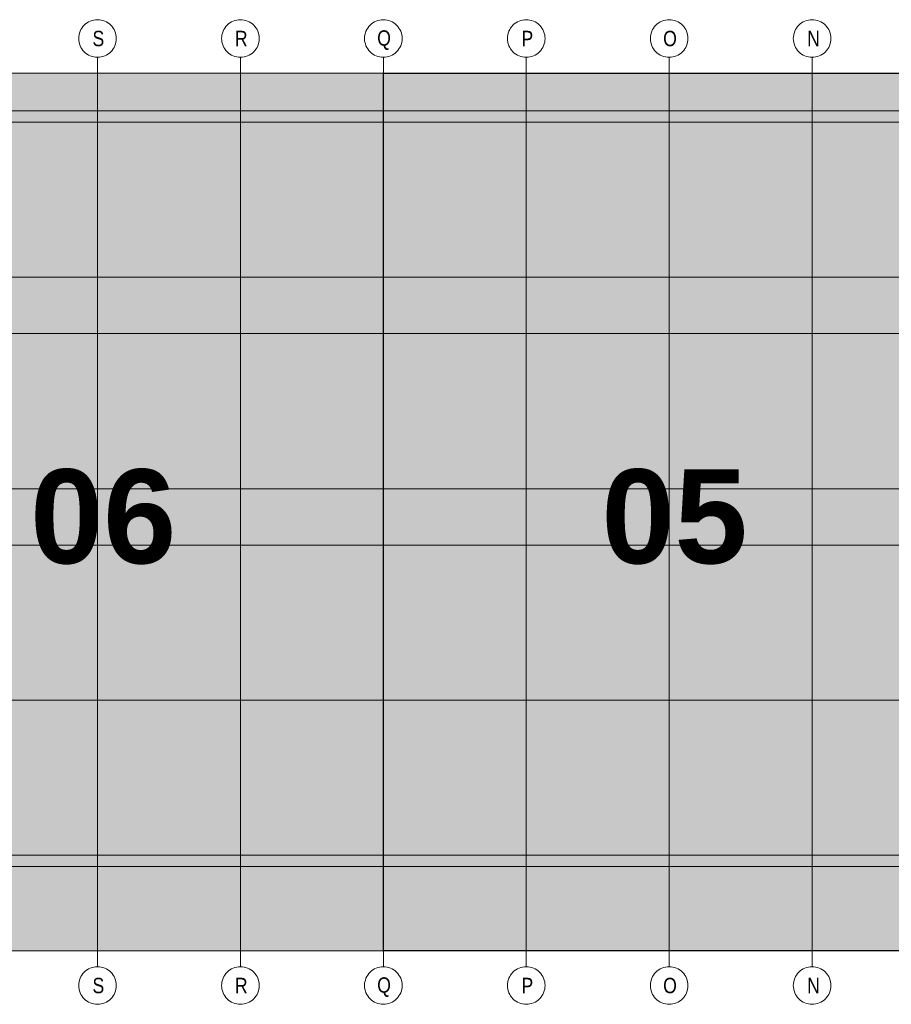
# Model space of a CAD drawing. Extents: x -720 to 300, y 62 to 1162.
# Tile 32 of 256: x 152 to 192, y 238 to 282. Entities that reach past the tile are written whole.
import ezdxf
from ezdxf.lldxf.tags import DXFTag

# ---------------------------------------------------------------- set-up
doc = ezdxf.new("R2010")
doc.units = 0
doc.layers.get('0').update_dxf_attribs({"lineweight": 13})
doc.layers.add('PK_LP', color=7, linetype='Continuous', lineweight=9)
doc.layers.add('PK_LP_Achsen', color=7, linetype='STRICHPUNKT2', lineweight=5)
doc.layers.add('PK_LP_T05', color=4, linetype='Continuous', lineweight=9, true_color=0x00ffff)
doc.layers.add('PK_LP_T05_Rest', color=9, linetype='Continuous', lineweight=9, true_color=0x808080)
doc.styles.get("Standard").update_dxf_attribs({"font": 'ARIALN.TTF'})
tags = doc.linetypes.add('grob', pattern=[14, 3, -8, 3]).pattern_tags.tags
tags[8:9] = [DXFTag(74, 4), DXFTag(75, 0), DXFTag(340, '0'), DXFTag(46, 0.0), DXFTag(50, 0.0), DXFTag(44, 0.0), DXFTag(45, 0.0)]
tags[6:7] = [DXFTag(74, 4), DXFTag(75, 0), DXFTag(340, '0'), DXFTag(46, 0.0), DXFTag(50, 0.0), DXFTag(44, 0.0), DXFTag(45, 0.0)]
tags[4:5] = [DXFTag(74, 4), DXFTag(75, 0), DXFTag(340, '0'), DXFTag(46, 0.0), DXFTag(50, 0.0), DXFTag(44, 0.0), DXFTag(45, 0.0)]
tags = doc.linetypes.add('STRICHPUNKT2', pattern=[12.7, 6.35, -3.175, 0, -3.175]).pattern_tags.tags
tags[10:11] = [DXFTag(74, 4), DXFTag(75, 0), DXFTag(340, '0'), DXFTag(46, 0.0), DXFTag(50, 0.0), DXFTag(44, 0.0), DXFTag(45, 0.0)]
tags[8:9] = [DXFTag(74, 4), DXFTag(75, 0), DXFTag(340, '0'), DXFTag(46, 0.0), DXFTag(50, 0.0), DXFTag(44, 0.0), DXFTag(45, 0.0)]
tags[6:7] = [DXFTag(74, 4), DXFTag(75, 0), DXFTag(340, '0'), DXFTag(46, 0.0), DXFTag(50, 0.0), DXFTag(44, 0.0), DXFTag(45, 0.0)]
tags[4:5] = [DXFTag(74, 4), DXFTag(75, 0), DXFTag(340, '0'), DXFTag(46, 0.0), DXFTag(50, 0.0), DXFTag(44, 0.0), DXFTag(45, 0.0)]

# ---------------------------------------------------------------- blocks, each defined once
blk = doc.blocks.new('Blockreferenz-A06G93ZX8I')
at = {"color": 0, "linetype": 'ByBlock', "lineweight": -2, "ltscale": 0.13}
blk.add_solid([(168.848, 240.014), (168.848, 279.685), (194.688, 240.014), (194.688, 279.685)], dxfattribs=at)
at = {"layer": 'PK_LP', "linetype": 'grob', "lineweight": 5, "ltscale": 0.13}
for p, q in [((143.008, 279.685), (168.848, 279.685)), ((168.848, 279.685), (168.848, 240.014)), ((168.848, 240.014), (143.008, 240.014))]:
    blk.add_line(p, q, dxfattribs=at)
at = {"layer": 'PK_LP', "linetype": 'grob', "lineweight": 30, "ltscale": 0.3}
for p, q in [((168.848, 279.685), (194.688, 279.685)), ((168.848, 240.014), (168.848, 279.685)), ((194.688, 240.014), (168.848, 240.014))]:
    blk.add_line(p, q, dxfattribs=at)
at = {"layer": 'PK_LP', "linetype": 'ByBlock', "lineweight": -2, "ltscale": 0.13}
blk.add_line((168.848, 240.014), (168.848, 279.685), dxfattribs=at)
at = {"layer": 'PK_LP', "linetype": 'ByBlock', "lineweight": 13, "ltscale": 0.13}
for p, q in [((208.206, 277.985), (143.516, 277.985)), ((142.501, 243.82), (195.196, 243.82))]:
    blk.add_line(p, q, dxfattribs=at)
at = {"layer": 'PK_LP_Achsen', "linetype": 'ByBlock', "ltscale": 0.13}
for p, q in [((155.222, 281.73), (155.271, 281.797)), ((155.271, 281.797), (155.327, 281.859)), ((155.327, 281.859), (155.389, 281.915)), ((155.389, 281.915), (155.456, 281.964)), ((155.456, 281.964), (155.528, 282.007)), ((155.528, 282.007), (155.603, 282.043)), ((155.603, 282.043), (155.682, 282.071)), ((155.682, 282.071), (155.763, 282.091)), ((155.763, 282.091), (155.845, 282.103)), ((155.845, 282.103), (155.928, 282.108)), ((155.928, 282.108), (156.012, 282.103)), ((156.012, 282.103), (156.094, 282.091)), ((156.094, 282.091), (156.175, 282.071)), ((156.175, 282.071), (156.254, 282.043)), ((156.254, 282.043), (156.329, 282.007)), ((156.329, 282.007), (156.401, 281.964)), ((156.401, 281.964), (156.468, 281.915)), ((156.468, 281.915), (156.529, 281.859)), ((156.529, 281.859), (156.585, 281.797)), ((156.585, 281.797), (156.635, 281.73)), ((161.682, 281.73), (161.731, 281.797)), ((161.731, 281.797), (161.787, 281.859)), ((161.787, 281.859), (161.849, 281.915)), ((161.849, 281.915), (161.916, 281.964)), ((161.916, 281.964), (161.988, 282.007)), ((161.988, 282.007), (162.063, 282.043)), ((162.063, 282.043), (162.142, 282.071)), ((162.142, 282.071), (162.223, 282.091)), ((162.223, 282.091), (162.305, 282.103)), ((162.305, 282.103), (162.388, 282.108)), ((162.388, 282.108), (162.472, 282.103)), ((162.472, 282.103), (162.554, 282.091)), ((162.554, 282.091), (162.635, 282.071)), ((162.635, 282.071), (162.714, 282.043)), ((162.714, 282.043), (162.789, 282.007)), ((162.789, 282.007), (162.861, 281.964)), ((162.861, 281.964), (162.928, 281.915)), ((162.928, 281.915), (162.989, 281.859)), ((162.989, 281.859), (163.045, 281.797)), ((163.045, 281.797), (163.095, 281.73)), ((168.142, 281.73), (168.191, 281.797)), ((168.191, 281.797), (168.247, 281.859)), ((168.247, 281.859), (168.309, 281.915)), ((168.309, 281.915), (168.376, 281.964)), ((168.376, 281.964), (168.448, 282.007)), ((168.448, 282.007), (168.523, 282.043)), ((168.523, 282.043), (168.602, 282.071)), ((168.602, 282.071), (168.683, 282.091)), ((168.683, 282.091), (168.765, 282.103)), ((168.765, 282.103), (168.848, 282.108)), ((168.848, 282.108), (168.932, 282.103)), ((168.932, 282.103), (169.014, 282.091)), ((169.014, 282.091), (169.095, 282.071)), ((169.095, 282.071), (169.174, 282.043)), ((169.174, 282.043), (169.249, 282.007)), ((169.249, 282.007), (169.321, 281.964)), ((169.321, 281.964), (169.388, 281.915)), ((169.388, 281.915), (169.449, 281.859)), ((169.449, 281.859), (169.505, 281.797)), ((169.505, 281.797), (169.555, 281.73)), ((174.602, 281.73), (174.651, 281.797)), ((174.651, 281.797), (174.707, 281.859)), ((174.707, 281.859), (174.769, 281.915)), ((174.769, 281.915), (174.836, 281.964)), ((174.836, 281.964), (174.908, 282.007)), ((174.908, 282.007), (174.983, 282.043)), ((174.983, 282.043), (175.062, 282.071)), ((175.062, 282.071), (175.143, 282.091)), ((175.143, 282.091), (175.225, 282.103)), ((175.225, 282.103), (175.308, 282.108)), ((175.308, 282.108), (175.392, 282.103)), ((175.392, 282.103), (175.474, 282.091)), ((175.474, 282.091), (175.555, 282.071)), ((175.555, 282.071), (175.634, 282.043)), ((175.634, 282.043), (175.709, 282.007)), ((175.709, 282.007), (175.781, 281.964)), ((175.781, 281.964), (175.848, 281.915)), ((175.848, 281.915), (175.909, 281.859)), ((175.909, 281.859), (175.965, 281.797)), ((175.965, 281.797), (176.015, 281.73)), ((181.062, 281.73), (181.111, 281.797)), ((181.111, 281.797), (181.167, 281.859)), ((181.167, 281.859), (181.229, 281.915)), ((181.229, 281.915), (181.296, 281.964)), ((181.296, 281.964), (181.368, 282.007)), ((181.368, 282.007), (181.443, 282.043)), ((181.443, 282.043), (181.522, 282.071)), ((181.522, 282.071), (181.603, 282.091)), ((181.603, 282.091), (181.685, 282.103)), ((181.685, 282.103), (181.768, 282.108)), ((181.768, 282.108), (181.852, 282.103)), ((181.852, 282.103), (181.934, 282.091)), ((181.934, 282.091), (182.015, 282.071)), ((182.015, 282.071), (182.094, 282.043)), ((182.094, 282.043), (182.169, 282.007)), ((182.169, 282.007), (182.241, 281.964)), ((182.241, 281.964), (182.308, 281.915)), ((182.308, 281.915), (182.369, 281.859)), ((182.369, 281.859), (182.425, 281.797)), ((182.425, 281.797), (182.475, 281.73)), ((187.522, 281.73), (187.571, 281.797)), ((187.571, 281.797), (187.627, 281.859)), ((187.627, 281.859), (187.689, 281.915)), ((187.689, 281.915), (187.756, 281.964)), ((187.756, 281.964), (187.828, 282.007)), ((187.828, 282.007), (187.903, 282.043)), ((187.903, 282.043), (187.982, 282.071)), ((187.982, 282.071), (188.063, 282.091)), ((188.063, 282.091), (188.145, 282.103)), ((188.145, 282.103), (188.228, 282.108)), ((188.228, 282.108), (188.312, 282.103)), ((188.312, 282.103), (188.394, 282.091)), ((188.394, 282.091), (188.475, 282.071)), ((188.475, 282.071), (188.554, 282.043)), ((188.554, 282.043), (188.629, 282.007)), ((188.629, 282.007), (188.701, 281.964)), ((188.701, 281.964), (188.768, 281.915)), ((188.768, 281.915), (188.829, 281.859)), ((188.829, 281.859), (188.885, 281.797)), ((188.885, 281.797), (188.935, 281.73)), ((155.083, 281.341), (155.095, 281.423)), ((155.095, 281.423), (155.115, 281.504)), ((155.115, 281.504), (155.143, 281.583)), ((155.143, 281.583), (155.179, 281.658)), ((155.179, 281.658), (155.222, 281.73)), ((156.635, 281.73), (156.678, 281.658)), ((156.678, 281.658), (156.714, 281.583)), ((156.714, 281.583), (156.742, 281.504)), ((156.742, 281.504), (156.762, 281.423)), ((156.762, 281.423), (156.774, 281.341)), ((161.543, 281.341), (161.555, 281.423)), ((161.555, 281.423), (161.575, 281.504)), ((161.575, 281.504), (161.603, 281.583)), ((161.603, 281.583), (161.639, 281.658)), ((161.639, 281.658), (161.682, 281.73)), ((163.095, 281.73), (163.138, 281.658)), ((163.138, 281.658), (163.174, 281.583)), ((163.174, 281.583), (163.202, 281.504)), ((163.202, 281.504), (163.222, 281.423)), ((163.222, 281.423), (163.234, 281.341)), ((168.003, 281.341), (168.015, 281.423)), ((168.015, 281.423), (168.035, 281.504)), ((168.035, 281.504), (168.063, 281.583)), ((168.063, 281.583), (168.099, 281.658)), ((168.099, 281.658), (168.142, 281.73)), ((169.555, 281.73), (169.598, 281.658)), ((169.598, 281.658), (169.634, 281.583)), ((169.634, 281.583), (169.662, 281.504)), ((169.662, 281.504), (169.682, 281.423)), ((169.682, 281.423), (169.694, 281.341)), ((174.463, 281.341), (174.475, 281.423)), ((174.475, 281.423), (174.495, 281.504)), ((174.495, 281.504), (174.523, 281.583)), ((174.523, 281.583), (174.559, 281.658)), ((174.559, 281.658), (174.602, 281.73)), ((176.015, 281.73), (176.058, 281.658)), ((176.058, 281.658), (176.094, 281.583)), ((176.094, 281.583), (176.122, 281.504)), ((176.122, 281.504), (176.142, 281.423)), ((176.142, 281.423), (176.154, 281.341)), ((180.923, 281.341), (180.935, 281.423)), ((180.935, 281.423), (180.955, 281.504)), ((180.955, 281.504), (180.983, 281.583)), ((180.983, 281.583), (181.019, 281.658)), ((181.019, 281.658), (181.062, 281.73)), ((182.475, 281.73), (182.518, 281.658)), ((182.518, 281.658), (182.554, 281.583)), ((182.554, 281.583), (182.582, 281.504)), ((182.582, 281.504), (182.602, 281.423)), ((182.602, 281.423), (182.614, 281.341)), ((187.383, 281.341), (187.395, 281.423)), ((187.395, 281.423), (187.415, 281.504)), ((187.415, 281.504), (187.443, 281.583)), ((187.443, 281.583), (187.479, 281.658)), ((187.479, 281.658), (187.522, 281.73)), ((188.935, 281.73), (188.978, 281.658)), ((188.978, 281.658), (189.014, 281.583)), ((189.014, 281.583), (189.042, 281.504)), ((189.042, 281.504), (189.062, 281.423)), ((189.062, 281.423), (189.074, 281.341)), ((155.078, 281.258), (155.083, 281.341)), ((155.083, 281.174), (155.078, 281.258)), ((155.095, 281.092), (155.083, 281.174)), ((155.115, 281.011), (155.095, 281.092)), ((155.143, 280.932), (155.115, 281.011)), ((155.179, 280.857), (155.143, 280.932)), ((156.714, 280.932), (156.678, 280.857)), ((156.742, 281.011), (156.714, 280.932)), ((156.762, 281.092), (156.742, 281.011)), ((156.774, 281.174), (156.762, 281.092)), ((156.774, 281.341), (156.778, 281.258)), ((156.778, 281.258), (156.774, 281.174)), ((161.538, 281.258), (161.543, 281.341)), ((161.543, 281.174), (161.538, 281.258)), ((161.555, 281.092), (161.543, 281.174)), ((161.575, 281.011), (161.555, 281.092)), ((161.603, 280.932), (161.575, 281.011)), ((161.639, 280.857), (161.603, 280.932)), ((163.174, 280.932), (163.138, 280.857)), ((163.202, 281.011), (163.174, 280.932)), ((163.222, 281.092), (163.202, 281.011)), ((163.234, 281.174), (163.222, 281.092)), ((163.234, 281.341), (163.238, 281.258)), ((163.238, 281.258), (163.234, 281.174)), ((167.998, 281.258), (168.003, 281.341)), ((168.003, 281.174), (167.998, 281.258)), ((168.015, 281.092), (168.003, 281.174)), ((168.035, 281.011), (168.015, 281.092)), ((168.063, 280.932), (168.035, 281.011)), ((168.099, 280.857), (168.063, 280.932)), ((169.634, 280.932), (169.598, 280.857)), ((169.662, 281.011), (169.634, 280.932)), ((169.682, 281.092), (169.662, 281.011)), ((169.694, 281.174), (169.682, 281.092)), ((169.694, 281.341), (169.698, 281.258)), ((169.698, 281.258), (169.694, 281.174)), ((174.458, 281.258), (174.463, 281.341)), ((174.463, 281.174), (174.458, 281.258)), ((174.475, 281.092), (174.463, 281.174)), ((174.495, 281.011), (174.475, 281.092)), ((174.523, 280.932), (174.495, 281.011)), ((174.559, 280.857), (174.523, 280.932)), ((176.094, 280.932), (176.058, 280.857)), ((176.122, 281.011), (176.094, 280.932)), ((176.142, 281.092), (176.122, 281.011)), ((176.154, 281.174), (176.142, 281.092)), ((176.154, 281.341), (176.158, 281.258)), ((176.158, 281.258), (176.154, 281.174)), ((180.918, 281.258), (180.923, 281.341)), ((180.923, 281.174), (180.918, 281.258)), ((180.935, 281.092), (180.923, 281.174)), ((180.955, 281.011), (180.935, 281.092)), ((180.983, 280.932), (180.955, 281.011)), ((181.019, 280.857), (180.983, 280.932)), ((182.554, 280.932), (182.518, 280.857)), ((182.582, 281.011), (182.554, 280.932)), ((182.602, 281.092), (182.582, 281.011)), ((182.614, 281.174), (182.602, 281.092)), ((182.614, 281.341), (182.618, 281.258)), ((182.618, 281.258), (182.614, 281.174)), ((187.378, 281.258), (187.383, 281.341)), ((187.383, 281.174), (187.378, 281.258)), ((187.395, 281.092), (187.383, 281.174)), ((187.415, 281.011), (187.395, 281.092)), ((187.443, 280.932), (187.415, 281.011)), ((187.479, 280.857), (187.443, 280.932)), ((189.014, 280.932), (188.978, 280.857)), ((189.042, 281.011), (189.014, 280.932)), ((189.062, 281.092), (189.042, 281.011)), ((189.074, 281.174), (189.062, 281.092)), ((189.074, 281.341), (189.078, 281.258)), ((189.078, 281.258), (189.074, 281.174)), ((155.222, 280.785), (155.179, 280.857)), ((155.271, 280.718), (155.222, 280.785)), ((155.327, 280.656), (155.271, 280.718)), ((155.389, 280.6), (155.327, 280.656)), ((155.456, 280.551), (155.389, 280.6)), ((155.528, 280.508), (155.456, 280.551)), ((155.603, 280.472), (155.528, 280.508)), ((155.682, 280.444), (155.603, 280.472)), ((156.254, 280.472), (156.175, 280.444)), ((156.329, 280.508), (156.254, 280.472)), ((156.401, 280.551), (156.329, 280.508)), ((156.468, 280.6), (156.401, 280.551)), ((156.529, 280.656), (156.468, 280.6)), ((156.585, 280.718), (156.529, 280.656)), ((156.635, 280.785), (156.585, 280.718)), ((156.678, 280.857), (156.635, 280.785)), ((161.682, 280.785), (161.639, 280.857)), ((161.731, 280.718), (161.682, 280.785)), ((161.787, 280.656), (161.731, 280.718)), ((161.849, 280.6), (161.787, 280.656)), ((161.916, 280.551), (161.849, 280.6)), ((161.988, 280.508), (161.916, 280.551)), ((162.063, 280.472), (161.988, 280.508)), ((162.142, 280.444), (162.063, 280.472)), ((162.714, 280.472), (162.635, 280.444)), ((162.789, 280.508), (162.714, 280.472)), ((162.861, 280.551), (162.789, 280.508)), ((162.928, 280.6), (162.861, 280.551)), ((162.989, 280.656), (162.928, 280.6)), ((163.045, 280.718), (162.989, 280.656)), ((163.095, 280.785), (163.045, 280.718)), ((163.138, 280.857), (163.095, 280.785)), ((168.142, 280.785), (168.099, 280.857)), ((168.191, 280.718), (168.142, 280.785)), ((168.247, 280.656), (168.191, 280.718)), ((168.309, 280.6), (168.247, 280.656)), ((168.376, 280.551), (168.309, 280.6)), ((168.448, 280.508), (168.376, 280.551)), ((168.523, 280.472), (168.448, 280.508)), ((168.602, 280.444), (168.523, 280.472)), ((169.174, 280.472), (169.095, 280.444)), ((169.249, 280.508), (169.174, 280.472)), ((169.321, 280.551), (169.249, 280.508)), ((169.388, 280.6), (169.321, 280.551)), ((169.449, 280.656), (169.388, 280.6)), ((169.505, 280.718), (169.449, 280.656)), ((169.555, 280.785), (169.505, 280.718)), ((169.598, 280.857), (169.555, 280.785)), ((174.602, 280.785), (174.559, 280.857)), ((174.651, 280.718), (174.602, 280.785)), ((174.707, 280.656), (174.651, 280.718)), ((174.769, 280.6), (174.707, 280.656)), ((174.836, 280.551), (174.769, 280.6)), ((174.908, 280.508), (174.836, 280.551)), ((174.983, 280.472), (174.908, 280.508)), ((175.062, 280.444), (174.983, 280.472)), ((175.634, 280.472), (175.555, 280.444)), ((175.709, 280.508), (175.634, 280.472)), ((175.781, 280.551), (175.709, 280.508)), ((175.848, 280.6), (175.781, 280.551)), ((175.909, 280.656), (175.848, 280.6)), ((175.965, 280.718), (175.909, 280.656)), ((176.015, 280.785), (175.965, 280.718)), ((176.058, 280.857), (176.015, 280.785)), ((181.062, 280.785), (181.019, 280.857)), ((181.111, 280.718), (181.062, 280.785)), ((181.167, 280.656), (181.111, 280.718)), ((181.229, 280.6), (181.167, 280.656)), ((181.296, 280.551), (181.229, 280.6)), ((181.368, 280.508), (181.296, 280.551)), ((181.443, 280.472), (181.368, 280.508)), ((181.522, 280.444), (181.443, 280.472)), ((182.094, 280.472), (182.015, 280.444)), ((182.169, 280.508), (182.094, 280.472)), ((182.241, 280.551), (182.169, 280.508)), ((182.308, 280.6), (182.241, 280.551)), ((182.369, 280.656), (182.308, 280.6)), ((182.425, 280.718), (182.369, 280.656)), ((182.475, 280.785), (182.425, 280.718)), ((182.518, 280.857), (182.475, 280.785)), ((187.522, 280.785), (187.479, 280.857)), ((187.571, 280.718), (187.522, 280.785)), ((187.627, 280.656), (187.571, 280.718)), ((187.689, 280.6), (187.627, 280.656)), ((187.756, 280.551), (187.689, 280.6)), ((187.828, 280.508), (187.756, 280.551)), ((187.903, 280.472), (187.828, 280.508)), ((187.982, 280.444), (187.903, 280.472)), ((188.554, 280.472), (188.475, 280.444)), ((188.629, 280.508), (188.554, 280.472)), ((188.701, 280.551), (188.629, 280.508)), ((188.768, 280.6), (188.701, 280.551)), ((188.829, 280.656), (188.768, 280.6)), ((188.885, 280.718), (188.829, 280.656)), ((188.935, 280.785), (188.885, 280.718)), ((188.978, 280.857), (188.935, 280.785)), ((155.763, 280.424), (155.682, 280.444)), ((155.845, 280.412), (155.763, 280.424)), ((155.928, 280.408), (155.845, 280.412)), ((156.012, 280.412), (155.928, 280.408)), ((156.094, 280.424), (156.012, 280.412)), ((156.175, 280.444), (156.094, 280.424)), ((162.223, 280.424), (162.142, 280.444)), ((162.305, 280.412), (162.223, 280.424)), ((162.388, 280.408), (162.305, 280.412)), ((162.472, 280.412), (162.388, 280.408)), ((162.554, 280.424), (162.472, 280.412)), ((162.635, 280.444), (162.554, 280.424)), ((168.683, 280.424), (168.602, 280.444)), ((168.765, 280.412), (168.683, 280.424)), ((168.848, 280.408), (168.765, 280.412)), ((168.932, 280.412), (168.848, 280.408)), ((169.014, 280.424), (168.932, 280.412)), ((169.095, 280.444), (169.014, 280.424)), ((175.143, 280.424), (175.062, 280.444)), ((175.225, 280.412), (175.143, 280.424)), ((175.308, 280.408), (175.225, 280.412)), ((175.392, 280.412), (175.308, 280.408)), ((175.474, 280.424), (175.392, 280.412)), ((175.555, 280.444), (175.474, 280.424)), ((181.603, 280.424), (181.522, 280.444)), ((181.685, 280.412), (181.603, 280.424)), ((181.768, 280.408), (181.685, 280.412)), ((181.852, 280.412), (181.768, 280.408)), ((181.934, 280.424), (181.852, 280.412)), ((182.015, 280.444), (181.934, 280.424)), ((188.063, 280.424), (187.982, 280.444)), ((188.145, 280.412), (188.063, 280.424)), ((188.228, 280.408), (188.145, 280.412)), ((188.312, 280.412), (188.228, 280.408)), ((188.394, 280.424), (188.312, 280.412)), ((188.475, 280.444), (188.394, 280.424)), ((155.327, 239.042), (155.389, 239.098)), ((155.389, 239.098), (155.456, 239.148)), ((155.456, 239.148), (155.528, 239.191)), ((155.528, 239.191), (155.603, 239.227)), ((155.603, 239.227), (155.682, 239.255)), ((155.682, 239.255), (155.763, 239.275)), ((155.763, 239.275), (155.845, 239.287)), ((155.845, 239.287), (155.928, 239.291)), ((155.928, 239.291), (156.012, 239.287)), ((156.012, 239.287), (156.094, 239.275)), ((156.094, 239.275), (156.175, 239.255)), ((156.175, 239.255), (156.254, 239.227)), ((156.254, 239.227), (156.329, 239.191)), ((156.329, 239.191), (156.401, 239.148)), ((156.401, 239.148), (156.468, 239.098)), ((156.468, 239.098), (156.529, 239.042)), ((161.787, 239.042), (161.849, 239.098)), ((161.849, 239.098), (161.916, 239.148)), ((161.916, 239.148), (161.988, 239.191)), ((161.988, 239.191), (162.063, 239.227)), ((162.063, 239.227), (162.142, 239.255)), ((162.142, 239.255), (162.223, 239.275)), ((162.223, 239.275), (162.305, 239.287)), ((162.305, 239.287), (162.388, 239.291)), ((162.388, 239.291), (162.472, 239.287)), ((162.472, 239.287), (162.554, 239.275)), ((162.554, 239.275), (162.635, 239.255)), ((162.635, 239.255), (162.714, 239.227)), ((162.714, 239.227), (162.789, 239.191)), ((162.789, 239.191), (162.861, 239.148)), ((162.861, 239.148), (162.928, 239.098)), ((162.928, 239.098), (162.989, 239.042)), ((168.247, 239.042), (168.309, 239.098)), ((168.309, 239.098), (168.376, 239.148)), ((168.376, 239.148), (168.448, 239.191)), ((168.448, 239.191), (168.523, 239.227)), ((168.523, 239.227), (168.602, 239.255)), ((168.602, 239.255), (168.683, 239.275)), ((168.683, 239.275), (168.765, 239.287)), ((168.765, 239.287), (168.848, 239.291)), ((168.848, 239.291), (168.932, 239.287)), ((168.932, 239.287), (169.014, 239.275)), ((169.014, 239.275), (169.095, 239.255)), ((169.095, 239.255), (169.174, 239.227)), ((169.174, 239.227), (169.249, 239.191)), ((169.249, 239.191), (169.321, 239.148)), ((169.321, 239.148), (169.388, 239.098)), ((169.388, 239.098), (169.449, 239.042)), ((174.707, 239.042), (174.769, 239.098)), ((174.769, 239.098), (174.836, 239.148)), ((174.836, 239.148), (174.908, 239.191)), ((174.908, 239.191), (174.983, 239.227)), ((174.983, 239.227), (175.062, 239.255)), ((175.062, 239.255), (175.143, 239.275)), ((175.143, 239.275), (175.225, 239.287)), ((175.225, 239.287), (175.308, 239.291)), ((175.308, 239.291), (175.392, 239.287)), ((175.392, 239.287), (175.474, 239.275)), ((175.474, 239.275), (175.555, 239.255)), ((175.555, 239.255), (175.634, 239.227)), ((175.634, 239.227), (175.709, 239.191)), ((175.709, 239.191), (175.781, 239.148)), ((175.781, 239.148), (175.848, 239.098)), ((175.848, 239.098), (175.909, 239.042)), ((181.167, 239.042), (181.229, 239.098)), ((181.229, 239.098), (181.296, 239.148)), ((181.296, 239.148), (181.368, 239.191)), ((181.368, 239.191), (181.443, 239.227)), ((181.443, 239.227), (181.522, 239.255)), ((181.522, 239.255), (181.603, 239.275)), ((181.603, 239.275), (181.685, 239.287)), ((181.685, 239.287), (181.768, 239.291)), ((181.768, 239.291), (181.852, 239.287)), ((181.852, 239.287), (181.934, 239.275)), ((181.934, 239.275), (182.015, 239.255)), ((182.015, 239.255), (182.094, 239.227)), ((182.094, 239.227), (182.169, 239.191)), ((182.169, 239.191), (182.241, 239.148)), ((182.241, 239.148), (182.308, 239.098)), ((182.308, 239.098), (182.369, 239.042)), ((187.627, 239.042), (187.689, 239.098)), ((187.689, 239.098), (187.756, 239.148)), ((187.756, 239.148), (187.828, 239.191)), ((187.828, 239.191), (187.903, 239.227)), ((187.903, 239.227), (187.982, 239.255)), ((187.982, 239.255), (188.063, 239.275)), ((188.063, 239.275), (188.145, 239.287)), ((188.145, 239.287), (188.228, 239.291)), ((188.228, 239.291), (188.312, 239.287)), ((188.312, 239.287), (188.394, 239.275)), ((188.394, 239.275), (188.475, 239.255)), ((188.475, 239.255), (188.554, 239.227)), ((188.554, 239.227), (188.629, 239.191)), ((188.629, 239.191), (188.701, 239.148)), ((188.701, 239.148), (188.768, 239.098)), ((188.768, 239.098), (188.829, 239.042)), ((155.083, 238.525), (155.095, 238.607)), ((155.095, 238.607), (155.115, 238.688)), ((155.115, 238.688), (155.143, 238.767)), ((155.143, 238.767), (155.179, 238.842)), ((155.179, 238.842), (155.222, 238.914)), ((155.222, 238.914), (155.271, 238.981)), ((155.271, 238.981), (155.327, 239.042)), ((156.529, 239.042), (156.585, 238.981)), ((156.585, 238.981), (156.635, 238.914)), ((156.635, 238.914), (156.678, 238.842)), ((156.678, 238.842), (156.714, 238.767)), ((156.714, 238.767), (156.742, 238.688)), ((156.742, 238.688), (156.762, 238.607)), ((156.762, 238.607), (156.774, 238.525)), ((161.543, 238.525), (161.555, 238.607)), ((161.555, 238.607), (161.575, 238.688)), ((161.575, 238.688), (161.603, 238.767)), ((161.603, 238.767), (161.639, 238.842)), ((161.639, 238.842), (161.682, 238.914)), ((161.682, 238.914), (161.731, 238.981)), ((161.731, 238.981), (161.787, 239.042)), ((162.989, 239.042), (163.045, 238.981)), ((163.045, 238.981), (163.095, 238.914)), ((163.095, 238.914), (163.138, 238.842)), ((163.138, 238.842), (163.174, 238.767)), ((163.174, 238.767), (163.202, 238.688)), ((163.202, 238.688), (163.222, 238.607)), ((163.222, 238.607), (163.234, 238.525)), ((168.003, 238.525), (168.015, 238.607)), ((168.015, 238.607), (168.035, 238.688)), ((168.035, 238.688), (168.063, 238.767)), ((168.063, 238.767), (168.099, 238.842)), ((168.099, 238.842), (168.142, 238.914)), ((168.142, 238.914), (168.191, 238.981)), ((168.191, 238.981), (168.247, 239.042)), ((169.449, 239.042), (169.505, 238.981)), ((169.505, 238.981), (169.555, 238.914)), ((169.555, 238.914), (169.598, 238.842)), ((169.598, 238.842), (169.634, 238.767)), ((169.634, 238.767), (169.662, 238.688)), ((169.662, 238.688), (169.682, 238.607)), ((169.682, 238.607), (169.694, 238.525)), ((174.463, 238.525), (174.475, 238.607)), ((174.475, 238.607), (174.495, 238.688)), ((174.495, 238.688), (174.523, 238.767)), ((174.523, 238.767), (174.559, 238.842)), ((174.559, 238.842), (174.602, 238.914)), ((174.602, 238.914), (174.651, 238.981)), ((174.651, 238.981), (174.707, 239.042)), ((175.909, 239.042), (175.965, 238.981)), ((175.965, 238.981), (176.015, 238.914)), ((176.015, 238.914), (176.058, 238.842)), ((176.058, 238.842), (176.094, 238.767)), ((176.094, 238.767), (176.122, 238.688)), ((176.122, 238.688), (176.142, 238.607)), ((176.142, 238.607), (176.154, 238.525)), ((180.923, 238.525), (180.935, 238.607)), ((180.935, 238.607), (180.955, 238.688)), ((180.955, 238.688), (180.983, 238.767)), ((180.983, 238.767), (181.019, 238.842)), ((181.019, 238.842), (181.062, 238.914)), ((181.062, 238.914), (181.111, 238.981)), ((181.111, 238.981), (181.167, 239.042)), ((182.369, 239.042), (182.425, 238.981)), ((182.425, 238.981), (182.475, 238.914)), ((182.475, 238.914), (182.518, 238.842)), ((182.518, 238.842), (182.554, 238.767)), ((182.554, 238.767), (182.582, 238.688)), ((182.582, 238.688), (182.602, 238.607)), ((182.602, 238.607), (182.614, 238.525)), ((187.383, 238.525), (187.395, 238.607)), ((187.395, 238.607), (187.415, 238.688)), ((187.415, 238.688), (187.443, 238.767)), ((187.443, 238.767), (187.479, 238.842)), ((187.479, 238.842), (187.522, 238.914)), ((187.522, 238.914), (187.571, 238.981)), ((187.571, 238.981), (187.627, 239.042)), ((188.829, 239.042), (188.885, 238.981)), ((188.885, 238.981), (188.935, 238.914)), ((188.935, 238.914), (188.978, 238.842)), ((188.978, 238.842), (189.014, 238.767)), ((189.014, 238.767), (189.042, 238.688)), ((189.042, 238.688), (189.062, 238.607)), ((189.062, 238.607), (189.074, 238.525)), ((155.078, 238.441), (155.083, 238.525)), ((155.083, 238.358), (155.078, 238.441)), ((155.095, 238.275), (155.083, 238.358)), ((155.115, 238.195), (155.095, 238.275)), ((155.143, 238.116), (155.115, 238.195)), ((156.742, 238.195), (156.714, 238.116)), ((156.762, 238.275), (156.742, 238.195)), ((156.774, 238.358), (156.762, 238.275)), ((156.774, 238.525), (156.778, 238.441)), ((156.778, 238.441), (156.774, 238.358)), ((161.538, 238.441), (161.543, 238.525)), ((161.543, 238.358), (161.538, 238.441)), ((161.555, 238.275), (161.543, 238.358)), ((161.575, 238.195), (161.555, 238.275)), ((161.603, 238.116), (161.575, 238.195)), ((163.202, 238.195), (163.174, 238.116)), ((163.222, 238.275), (163.202, 238.195)), ((163.234, 238.358), (163.222, 238.275)), ((163.234, 238.525), (163.238, 238.441)), ((163.238, 238.441), (163.234, 238.358)), ((167.998, 238.441), (168.003, 238.525)), ((168.003, 238.358), (167.998, 238.441)), ((168.015, 238.275), (168.003, 238.358)), ((168.035, 238.195), (168.015, 238.275)), ((168.063, 238.116), (168.035, 238.195)), ((169.662, 238.195), (169.634, 238.116)), ((169.682, 238.275), (169.662, 238.195)), ((169.694, 238.358), (169.682, 238.275)), ((169.694, 238.525), (169.698, 238.441)), ((169.698, 238.441), (169.694, 238.358)), ((174.458, 238.441), (174.463, 238.525)), ((174.463, 238.358), (174.458, 238.441)), ((174.475, 238.275), (174.463, 238.358)), ((174.495, 238.195), (174.475, 238.275)), ((174.523, 238.116), (174.495, 238.195)), ((176.122, 238.195), (176.094, 238.116)), ((176.142, 238.275), (176.122, 238.195)), ((176.154, 238.358), (176.142, 238.275)), ((176.154, 238.525), (176.158, 238.441)), ((176.158, 238.441), (176.154, 238.358)), ((180.918, 238.441), (180.923, 238.525)), ((180.923, 238.358), (180.918, 238.441)), ((180.935, 238.275), (180.923, 238.358)), ((180.955, 238.195), (180.935, 238.275)), ((180.983, 238.116), (180.955, 238.195)), ((182.582, 238.195), (182.554, 238.116)), ((182.602, 238.275), (182.582, 238.195)), ((182.614, 238.358), (182.602, 238.275)), ((182.614, 238.525), (182.618, 238.441)), ((182.618, 238.441), (182.614, 238.358)), ((187.378, 238.441), (187.383, 238.525)), ((187.383, 238.358), (187.378, 238.441)), ((187.395, 238.275), (187.383, 238.358)), ((187.415, 238.195), (187.395, 238.275)), ((187.443, 238.116), (187.415, 238.195)), ((189.042, 238.195), (189.014, 238.116)), ((189.062, 238.275), (189.042, 238.195)), ((189.074, 238.358), (189.062, 238.275)), ((189.074, 238.525), (189.078, 238.441)), ((189.078, 238.441), (189.074, 238.358)), ((155.179, 238.041), (155.143, 238.116)), ((155.222, 237.969), (155.179, 238.041)), ((155.271, 237.902), (155.222, 237.969)), ((155.327, 237.84), (155.271, 237.902)), ((155.389, 237.784), (155.327, 237.84)), ((155.456, 237.735), (155.389, 237.784)), ((155.528, 237.692), (155.456, 237.735)), ((156.401, 237.735), (156.329, 237.692)), ((156.468, 237.784), (156.401, 237.735)), ((156.529, 237.84), (156.468, 237.784)), ((156.585, 237.902), (156.529, 237.84)), ((156.635, 237.969), (156.585, 237.902)), ((156.678, 238.041), (156.635, 237.969)), ((156.714, 238.116), (156.678, 238.041)), ((161.639, 238.041), (161.603, 238.116)), ((161.682, 237.969), (161.639, 238.041)), ((161.731, 237.902), (161.682, 237.969)), ((161.787, 237.84), (161.731, 237.902)), ((161.849, 237.784), (161.787, 237.84)), ((161.916, 237.735), (161.849, 237.784)), ((161.988, 237.692), (161.916, 237.735)), ((162.861, 237.735), (162.789, 237.692)), ((162.928, 237.784), (162.861, 237.735)), ((162.989, 237.84), (162.928, 237.784)), ((163.045, 237.902), (162.989, 237.84)), ((163.095, 237.969), (163.045, 237.902)), ((163.138, 238.041), (163.095, 237.969)), ((163.174, 238.116), (163.138, 238.041)), ((168.099, 238.041), (168.063, 238.116)), ((168.142, 237.969), (168.099, 238.041)), ((168.191, 237.902), (168.142, 237.969)), ((168.247, 237.84), (168.191, 237.902)), ((168.309, 237.784), (168.247, 237.84)), ((168.376, 237.735), (168.309, 237.784)), ((168.448, 237.692), (168.376, 237.735)), ((169.321, 237.735), (169.249, 237.692)), ((169.388, 237.784), (169.321, 237.735)), ((169.449, 237.84), (169.388, 237.784)), ((169.505, 237.902), (169.449, 237.84)), ((169.555, 237.969), (169.505, 237.902)), ((169.598, 238.041), (169.555, 237.969)), ((169.634, 238.116), (169.598, 238.041)), ((174.559, 238.041), (174.523, 238.116)), ((174.602, 237.969), (174.559, 238.041)), ((174.651, 237.902), (174.602, 237.969)), ((174.707, 237.84), (174.651, 237.902)), ((174.769, 237.784), (174.707, 237.84)), ((174.836, 237.735), (174.769, 237.784)), ((174.908, 237.692), (174.836, 237.735)), ((175.781, 237.735), (175.709, 237.692)), ((175.848, 237.784), (175.781, 237.735)), ((175.909, 237.84), (175.848, 237.784)), ((175.965, 237.902), (175.909, 237.84)), ((176.015, 237.969), (175.965, 237.902)), ((176.058, 238.041), (176.015, 237.969)), ((176.094, 238.116), (176.058, 238.041)), ((181.019, 238.041), (180.983, 238.116)), ((181.062, 237.969), (181.019, 238.041)), ((181.111, 237.902), (181.062, 237.969)), ((181.167, 237.84), (181.111, 237.902)), ((181.229, 237.784), (181.167, 237.84)), ((181.296, 237.735), (181.229, 237.784)), ((181.368, 237.692), (181.296, 237.735)), ((182.241, 237.735), (182.169, 237.692)), ((182.308, 237.784), (182.241, 237.735)), ((182.369, 237.84), (182.308, 237.784)), ((182.425, 237.902), (182.369, 237.84)), ((182.475, 237.969), (182.425, 237.902)), ((182.518, 238.041), (182.475, 237.969)), ((182.554, 238.116), (182.518, 238.041)), ((187.479, 238.041), (187.443, 238.116)), ((187.522, 237.969), (187.479, 238.041)), ((187.571, 237.902), (187.522, 237.969)), ((187.627, 237.84), (187.571, 237.902)), ((187.689, 237.784), (187.627, 237.84)), ((187.756, 237.735), (187.689, 237.784)), ((187.828, 237.692), (187.756, 237.735)), ((188.701, 237.735), (188.629, 237.692)), ((188.768, 237.784), (188.701, 237.735)), ((188.829, 237.84), (188.768, 237.784)), ((188.885, 237.902), (188.829, 237.84)), ((188.935, 237.969), (188.885, 237.902)), ((188.978, 238.041), (188.935, 237.969)), ((189.014, 238.116), (188.978, 238.041)), ((155.603, 237.656), (155.528, 237.692)), ((155.682, 237.628), (155.603, 237.656)), ((155.763, 237.608), (155.682, 237.628)), ((155.845, 237.595), (155.763, 237.608)), ((155.928, 237.591), (155.845, 237.595)), ((156.012, 237.595), (155.928, 237.591)), ((156.094, 237.608), (156.012, 237.595)), ((156.175, 237.628), (156.094, 237.608)), ((156.254, 237.656), (156.175, 237.628)), ((156.329, 237.692), (156.254, 237.656)), ((162.063, 237.656), (161.988, 237.692)), ((162.142, 237.628), (162.063, 237.656)), ((162.223, 237.608), (162.142, 237.628)), ((162.305, 237.595), (162.223, 237.608)), ((162.388, 237.591), (162.305, 237.595)), ((162.472, 237.595), (162.388, 237.591)), ((162.554, 237.608), (162.472, 237.595)), ((162.635, 237.628), (162.554, 237.608)), ((162.714, 237.656), (162.635, 237.628)), ((162.789, 237.692), (162.714, 237.656)), ((168.523, 237.656), (168.448, 237.692)), ((168.602, 237.628), (168.523, 237.656)), ((168.683, 237.608), (168.602, 237.628)), ((168.765, 237.595), (168.683, 237.608)), ((168.848, 237.591), (168.765, 237.595)), ((168.932, 237.595), (168.848, 237.591)), ((169.014, 237.608), (168.932, 237.595)), ((169.095, 237.628), (169.014, 237.608)), ((169.174, 237.656), (169.095, 237.628)), ((169.249, 237.692), (169.174, 237.656)), ((174.983, 237.656), (174.908, 237.692)), ((175.062, 237.628), (174.983, 237.656)), ((175.143, 237.608), (175.062, 237.628)), ((175.225, 237.595), (175.143, 237.608)), ((175.308, 237.591), (175.225, 237.595)), ((175.392, 237.595), (175.308, 237.591)), ((175.474, 237.608), (175.392, 237.595)), ((175.555, 237.628), (175.474, 237.608)), ((175.634, 237.656), (175.555, 237.628)), ((175.709, 237.692), (175.634, 237.656)), ((181.443, 237.656), (181.368, 237.692)), ((181.522, 237.628), (181.443, 237.656)), ((181.603, 237.608), (181.522, 237.628)), ((181.685, 237.595), (181.603, 237.608)), ((181.768, 237.591), (181.685, 237.595)), ((181.852, 237.595), (181.768, 237.591)), ((181.934, 237.608), (181.852, 237.595)), ((182.015, 237.628), (181.934, 237.608)), ((182.094, 237.656), (182.015, 237.628)), ((182.169, 237.692), (182.094, 237.656)), ((187.903, 237.656), (187.828, 237.692)), ((187.982, 237.628), (187.903, 237.656)), ((188.063, 237.608), (187.982, 237.628)), ((188.145, 237.595), (188.063, 237.608)), ((188.228, 237.591), (188.145, 237.595)), ((188.312, 237.595), (188.228, 237.591)), ((188.394, 237.608), (188.312, 237.595)), ((188.475, 237.628), (188.394, 237.608)), ((188.554, 237.656), (188.475, 237.628)), ((188.629, 237.692), (188.554, 237.656))]:
    blk.add_line(p, q, dxfattribs=at)
at = {"layer": 'PK_LP_Achsen', "linetype": 'STRICHPUNKT2', "ltscale": 0.13}
for p, q in [((155.928, 280.408), (155.928, 239.291)), ((162.388, 280.408), (162.388, 239.291)), ((168.848, 280.408), (168.848, 239.291)), ((175.308, 280.408), (175.308, 239.291)), ((181.768, 280.408), (181.768, 239.291)), ((188.228, 280.408), (188.228, 239.291)), ((127.158, 277.478), (281.768, 277.478)), ((127.158, 270.465), (281.768, 270.465)), ((127.158, 267.915), (281.768, 267.915)), ((127.158, 260.903), (281.768, 260.903)), ((127.158, 258.353), (281.768, 258.353)), ((127.158, 251.34), (281.768, 251.34)), ((127.158, 244.328), (281.768, 244.328))]:
    blk.add_line(p, q, dxfattribs=at)
at = {"layer": 'PK_LP_T05_Rest', "linetype": 'ByBlock', "lineweight": -2, "ltscale": 0.13}
blk.add_solid([(143.008, 240.014), (143.008, 279.685), (168.848, 240.014), (168.848, 279.685)], dxfattribs=at)
at = {"layer": 'PK_LP', "linetype": 'ByBlock', "lineweight": 25, "ltscale": 0.25, "char_height": 4.25, "attachment_point": 1}
for s, insert in [('{\\fArial|b1|i0;06}', (152.886, 261.778)), ('{\\fArial|b1|i0;05}', (178.709, 261.778))]:
    blk.add_mtext(s, dxfattribs=dict(at, insert=insert))
at = {"layer": 'PK_LP_Achsen', "linetype": 'ByBlock', "ltscale": 0.13, "char_height": 0.69538, "attachment_point": 1}
for s, insert in [('{\\fArial Narrow;S}', (155.702, 281.605)), ('{\\fArial Narrow;R}', (162.137, 281.605)), ('{\\fArial Narrow;Q}', (168.57, 281.627)), ('{\\fArial Narrow;P}', (175.091, 281.605)), ('{\\fArial Narrow;O}', (181.495, 281.605)), ('{\\fArial Narrow;N}', (188.004, 281.605)), ('{\\fArial Narrow;S}', (155.702, 238.789)), ('{\\fArial Narrow;R}', (162.137, 238.789)), ('{\\fArial Narrow;Q}', (168.57, 238.811)), ('{\\fArial Narrow;P}', (175.091, 238.789)), ('{\\fArial Narrow;O}', (181.495, 238.789)), ('{\\fArial Narrow;N}', (188.004, 238.789))]:
    blk.add_mtext(s, dxfattribs=dict(at, insert=insert))

msp = doc.modelspace()

# ---------------------------------------------------------------- block references
at = {"layer": 'PK_LP_T05', "ltscale": 0.13}
msp.add_blockref('Blockreferenz-A06G93ZX8I', (0, 0), dxfattribs=at)

doc.saveas('drawing.dxf')
